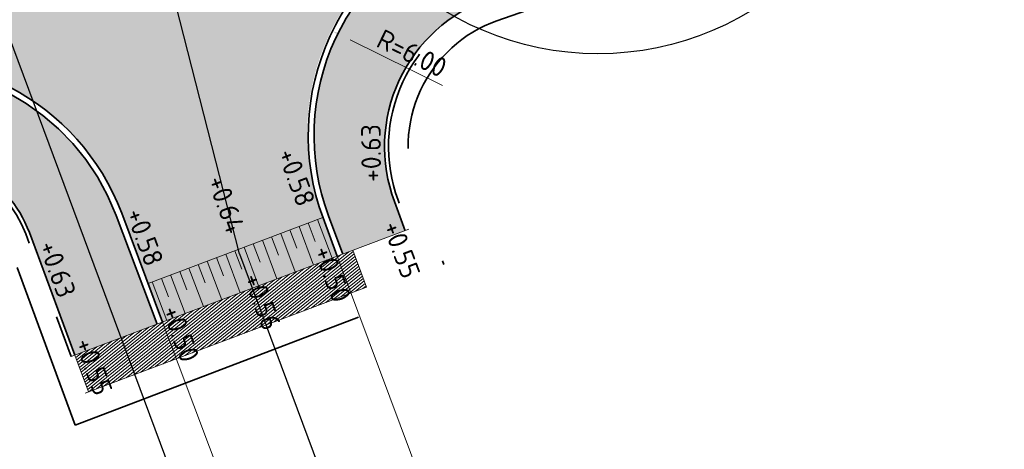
# Model space of a CAD drawing. Header units: metres. Extents: x 132493 to 134960, y 502695 to 503907.
# Tile 35 of 144: x 132825 to 132850, y 502928 to 502939. Entities that reach past the tile are written whole.
import ezdxf

# ---------------------------------------------------------------- set-up
doc = ezdxf.new("R2010")
doc.units = ezdxf.units.M
for name, pattern in [('VH-OPSLUITBAND_100X200', [16, 8, -2, 4, -2]), ('VH-OPSLUITBAND_150X250', [24, 16, -2, 4, -2]), ('XX-PROJECTGRENS', [18, 12, -3, 0, -3])]:
    doc.linetypes.add(name, pattern=pattern)
doc.layers.get('Defpoints').update_dxf_attribs({"color": 3})
for name, color, linetype, lineweight, plot in [('ARC-hoev-bss-kf-ev-grijs-vrijgekomen', 140, 'Continuous', 18, False), ('ARC-hoev-bss-kf-kv-rood-kleurecht', 43, 'Continuous', 35, False), ('ARC-hoev-markering-plateau-bss-kf-zwartwit', 5, 'Continuous', 35, False)]:
    doc.layers.add(name, color=color, linetype=linetype, lineweight=lineweight, plot=plot)
for name, color, linetype, lineweight in [('B-WE-AM-M-200', 7, 'Continuous', 18), ('N-WE-KG-GRENS_WERKGRENS-G', 5, 'XX-PROJECTGRENS', 35), ('N-WE-VH-KANTOPSLUITING_OPSLUITBAND_100X200-G', 150, 'VH-OPSLUITBAND_100X200', 35), ('N-WE-VH-KANTOPSLUITING_OPSLUITBAND_150X250-G', 10, 'VH-OPSLUITBAND_150X250', 35), ('N-WE-VH-KANTOPSLUITING_VOORKANTBAND-G', 7, 'Continuous', 35), ('N-WE-VH-KANTVERHARDING-G', 2, 'Continuous', 18), ('N-WE-VH-VERHARDING_SPECIAAL-A', 252, 'Continuous', 18), ('X-XX-AL-DETAIL1-T25', 7, 'Continuous', 25)]:
    doc.layers.add(name, color=color, linetype=linetype, lineweight=lineweight)
doc.styles.add('NLCS-ISO-M200-T25', font='NLCS-ISO.ttf', dxfattribs={"height": 0.5})
doc.dimstyles.new('NLCS-M200-T25-PIJL_L2_H1', dxfattribs={"dimscale": 0.2, "dimtxt": 2.5, "dimasz": 2.5, "dimexe": 2, "dimexo": 2, "dimgap": 0.7, "dimtad": 1, "dimzin": 0, "dimdsep": 46, "dimtxsty": 'NLCS-ISO-M200-T25', "dimcen": 0, "dimdle": 2, "dimclrd": 256, "dimclre": 256, "dimclrt": 256, "dimadec": 1, "dimazin": 0, "dimtfac": 1, "dimtdec": 3, "dimtofl": 0, "dimtmove": 0, "dimatfit": 3, "dimfxl": 2, "dimfxlon": 1, "dimtfillclr": 256, "dimtolj": 1, "dimtzin": 0, "dimlwd": -1, "dimlwe": -1, "dimarcsym": 0})

# ---------------------------------------------------------------- blocks, each defined once
blk = doc.blocks.new('*D448')
at = {"layer": 'B-WE-AM-M-200', "transparency": 16777216}
blk.add_line((132835.8082307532, 502937.3847268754), (132833.4500279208, 502938.5491062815), dxfattribs=at)
blk.add_solid([(132833.4869220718, 502938.6238275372), (132833.4131337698, 502938.4743850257), (132833.0017003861, 502938.7704711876)], dxfattribs=at)
at = {"layer": 'Defpoints', "color": 0, "transparency": 16777216}
for p in [(132833.0017003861, 502938.7704711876), (132838.3816308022, 502936.1140923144)]:
    blk.add_point(p, dxfattribs=at)
at = {"layer": 'B-WE-AM-M-200', "transparency": 16777216, "insert": (132835.0259577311, 502938.2059296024), "char_height": 0.5, "attachment_point": 5, "rotation": 333.7218159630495, "style": 'NLCS-ISO-M200-T25'}
blk.add_mtext('\\A1;R=6.00', dxfattribs=at)

msp = doc.modelspace()

# ---------------------------------------------------------------- hatches: boundary and pattern name
at = {"layer": 'ARC-hoev-bss-kf-ev-grijs-vrijgekomen', "transparency": 33554559}
h = msp.add_hatch(color=256, dxfattribs=at)
h.dxf.hatch_style = 1
edge = h.paths.add_edge_path()
edge.add_arc((132838.3816308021, 502936.1140923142), 5.849999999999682, 109.5189366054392, 200.4666940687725, ccw=False)
edge.add_line((132836.4270382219, 502941.6278993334), (132837.6314092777, 502942.0548375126))
edge.add_line((132837.6314092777, 502942.0548375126), (132838.3275012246, 502940.0810101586))
edge.add_line((132838.3275012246, 502940.0810101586), (132836.9911859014, 502939.5998412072))
edge.add_arc((132838.3276594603, 502935.8297167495), 4.00000000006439, 109.5189366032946, 200.4666940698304)
edge.add_line((132834.5801570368, 502934.4310654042), (132834.8566127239, 502933.6903387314))
edge.add_line((132834.8566127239, 502933.6903387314), (132833.2637658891, 502933.0963360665))
edge.add_line((132833.2637658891, 502933.0963360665), (132832.9009085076, 502934.0685647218))
h = msp.add_hatch(color=256, dxfattribs=at)
h.dxf.hatch_style = 1
edge = h.paths.add_edge_path()
edge.add_arc((132822.0147126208, 502932.018908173), 5.849999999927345, 20.639625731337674, 100.76672917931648, ccw=False)
edge.add_line((132827.4892360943, 502934.0809684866), (132828.5315080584, 502931.3138610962))
edge.add_line((132828.5315080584, 502931.3138610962), (132826.4382592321, 502930.5254079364))
edge.add_line((132826.4382592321, 502930.5254079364), (132825.2769894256, 502933.6439230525))
edge.add_arc((132822.4655868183, 502932.5970155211), 2.99999999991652, 20.42427834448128, 101.9050278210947)
edge.add_line((132821.8467166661, 502935.5324881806), (132821.5104071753, 502935.4499352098))
edge.add_line((132821.5104071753, 502935.4499352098), (132820.9218689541, 502937.7659241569))
at = {"layer": 'ARC-hoev-bss-kf-kv-rood-kleurecht', "transparency": 33554636}
h = msp.add_hatch(color=256, dxfattribs=at)
h.dxf.hatch_style = 1
edge = h.paths.add_edge_path()
edge.add_line((132819.1695784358, 502943.6798215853), (132833.0485596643, 502947.1850207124))
edge.add_line((132833.0485596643, 502947.1850207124), (132834.4036782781, 502947.5478202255))
edge.add_line((132834.4036782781, 502947.5478202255), (132835.4940970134, 502947.8750136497))
edge.add_line((132835.4940970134, 502947.8750136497), (132837.5812915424, 502942.1962171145))
edge.add_line((132837.5812915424, 502942.1962171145), (132836.3769204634, 502941.7692790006))
edge.add_arc((132838.2696975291, 502936.1664390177), 5.913917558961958, 108.666232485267, 201.206553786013)
edge.add_line((132832.7562560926, 502934.0271904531), (132828.3017670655, 502932.3493412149))
edge.add_line((132828.3017670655, 502932.3493412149), (132827.6296084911, 502934.1338418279))
edge.add_arc((132821.9726815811, 502931.9439465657), 6.066008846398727, 21.16229131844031, 100.2789325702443)
edge.add_line((132820.8902603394, 502937.9126003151), (132820.6541066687, 502937.8663550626))
edge.add_line((132820.6541066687, 502937.8663550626), (132819.1695784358, 502943.6798215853))
at = {"layer": 'ARC-hoev-markering-plateau-bss-kf-zwartwit', "transparency": 33554559}
h = msp.add_hatch(color=256, dxfattribs=at)
h.dxf.hatch_style = 1
h.paths.add_polyline_path([(132828.3017670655, 502932.3493412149), (132832.7562560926, 502934.0271904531), (132833.123392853, 502933.0434624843), (132828.6718804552, 502931.3667344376)])
at = {"layer": 'N-WE-VH-VERHARDING_SPECIAAL-A', "ltscale": 4, "transparency": 33554559}
h = msp.add_hatch(dxfattribs=at)
h.set_pattern_fill('ANSI31', color=256, scale=0.02, angle=174)
h.set_pattern_definition([(218.9999999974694, (132826.8186058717, 503022.186125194), (0.03996184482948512, -0.04934876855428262), [])])
h.paths.add_polyline_path([(132826.4382683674, 502930.5253834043), (132833.5171096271, 502933.1917617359), (132833.8695985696, 502932.2559457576), (132826.7872308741, 502929.5882671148)])

# ---------------------------------------------------------------- linework, layer by layer
at = {"layer": 'Defpoints', "elevation": -7055.849716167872, "flags": 128}
msp.add_lwpolyline([(132859.0313564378, 502846.6053878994), (132679.2931960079, 502779.661793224), (132645.1458010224, 502871.3447987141), (132701.7776113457, 502892.4373532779), (132696.8511150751, 502905.6645990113), (132819.9574651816, 502951.5156391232)], close=True, dxfattribs=at)
at = {"layer": 'Defpoints', "flags": 128}
for points in [[(132830.6324859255, 502933.105717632), (132827.3981472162, 502945.7715055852)], [(132830.6324859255, 502933.105717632), (132838.2524859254, 502912.645717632)]]:
    msp.add_lwpolyline(points, dxfattribs=at)
at = {"layer": 'Defpoints'}
msp.add_circle((132839.7648493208, 502945.6936289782), 7.5, dxfattribs=at)
at = {"layer": 'N-WE-KG-GRENS_WERKGRENS-G', "flags": 128}
msp.add_lwpolyline([(132713.8574613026, 502831.0580347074, 0.005570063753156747), (132736.3364398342, 502852.2821149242, 0.02528372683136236), (132742.3564131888, 502859.0920275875, 0.02378065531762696), (132764.8374316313, 502894.8777678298), (132764.3316825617, 502900.7720262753), (132769.1033134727, 502908.8440283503), (132770.1472463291, 502910.6100132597, -0.1999422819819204), (132792.8395207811, 502927.5846064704), (132821.6574329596, 502934.8682218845), (132821.8774908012, 502934.9238406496, -0.3826627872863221), (132824.7147034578, 502933.4345395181), (132826.4403593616, 502928.7457023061), (132836.0126593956, 502932.3790914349), (132835.1422824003, 502934.6408631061, -0.4190667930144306), (132837.1916569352, 502939.0343225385), (132839.9460323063, 502940.0107226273), (132859.0093786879, 502946.7684991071), (132896.4310291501, 502960.6877564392), (132897.8682955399, 502961.2223582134, -0.414545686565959), (132902.241647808, 502959.2173635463), (132903.1718656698, 502956.771019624), (132912.9374155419, 502960.2426878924), (132911.7843959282, 502963.3955454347, -0.4150905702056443), (132913.474181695, 502967.0613674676), (132914.7767187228, 502967.5397454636), (132938.3614250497, 502976.2016140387), (132937.6224978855, 502978.218195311), (133021.3873068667, 503008.0323382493), (133021.6649358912, 503007.2559797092), (133025.6326239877, 503008.6090530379), (133041.138442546, 503014.1171993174, -0.1103685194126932), (133061.9198871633, 503016.654221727), (133077.9674409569, 503015.0705569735), (133083.2493027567, 503014.5493125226, -0.006082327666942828), (133083.442742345, 503014.5278438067, -0.2579390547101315), (133089.7072472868, 503009.9835794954), (133098.6401080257, 503013.1295457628, -0.265135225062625), (133100.7363959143, 503020.7744244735), (133115.8269476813, 503035.8476061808, -0.1102594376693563), (133133.4898386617, 503047.0494830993), (133134.6884052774, 503047.4809715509), (133135.5872467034, 503044.9842156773), (133140.9956119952, 503046.8551439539), (133153.4352097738, 503051.2787820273), (133217.6736325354, 503075.2692786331), (133227.6286606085, 503079.1045076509), (133231.4393499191, 503077.3620802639), (133233.221242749, 503081.2590805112), (133256.6406850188, 503090.2815487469), (133275.2480078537, 503097.9132657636), (133286.8641141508, 503102.663705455), (133286.9959372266, 503102.611572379), (133301.2143453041, 503108.4141632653), (133308.6707664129, 503105.028186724), (133316.0634265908, 503108.0857307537), (133318.7108270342, 503114.6835351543), (133331.4339915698, 503120.1368624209), (133350.4881779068, 503128.3037546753), (133350.949471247, 503129.2663756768, -0.0005797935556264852), (133353.8959263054, 503130.4761869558, -0.007004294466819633), (133389.706913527, 503144.5492659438), (133398.1815961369, 503145.8738086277), (133401.0319163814, 503146.3192967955), (133400.8006422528, 503151.1583812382, -0.0522661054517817), (133447.2343836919, 503162.6708405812), (133447.9712047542, 503161.9662686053), (133449.108795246, 503158.5337313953), (133471.022142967, 503165.2937241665, 0.09025762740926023), (133473.9172051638, 503167.2191786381, 0.00453534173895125), (133476.4858831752, 503167.8750114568), (133478.7565008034, 503166.4598963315, 0.01475269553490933), (133490.5712790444, 503170.4471541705)], format="xyb", dxfattribs=at)
at = {"layer": 'N-WE-VH-KANTOPSLUITING_OPSLUITBAND_100X200-G', "flags": 128}
for points in [[(132903.0583654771, 502958.4525959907), (132902.7104768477, 502959.3911430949, 0.414545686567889), (132897.6939845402, 502961.6909899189), (132896.2567181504, 502961.1563881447), (132858.8386834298, 502947.2384757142), (132839.7789731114, 502940.4819881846), (132837.0245977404, 502939.5055880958, 0.4190667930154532), (132834.6738445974, 502934.466031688), (132834.9503002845, 502933.725305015)], [(132765.6050343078, 502903.908686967), (132768.6728875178, 502909.0984675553), (132769.7168203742, 502910.8644524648, -0.199942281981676), (132792.7169990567, 502928.0693685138), (132821.5349112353, 502935.352983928), (132821.7549690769, 502935.4086026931, -0.3826627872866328), (132825.1832760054, 502933.6090261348), (132826.3447598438, 502930.4899362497)]]:
    msp.add_lwpolyline(points, format="xyb", dxfattribs=at)
at = {"layer": 'N-WE-VH-KANTOPSLUITING_OPSLUITBAND_150X250-G', "flags": 128}
for points in [[(132837.6314063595, 502942.0548364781), (132836.4270382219, 502941.6278993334, 0.419066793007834), (132832.9009085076, 502934.0685647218), (132833.2639241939, 502933.0959119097)], [(132820.6422400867, 502937.7056312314, -0.3785121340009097), (132827.4892360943, 502934.0809684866), (132828.5315080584, 502931.3138610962)]]:
    msp.add_lwpolyline(points, format="xyb", dxfattribs=at)
at = {"layer": 'N-WE-VH-KANTOPSLUITING_VOORKANTBAND-G', "flags": 128}
for points in [[(132837.581288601, 502942.1962161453), (132836.3769204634, 502941.7692790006, 0.4190667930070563), (132832.7603771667, 502934.0161152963), (132833.123392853, 502933.0434624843)], [(132836.9911859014, 502939.5998412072, 0.4190667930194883), (132834.5801570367, 502934.4310654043), (132834.8566127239, 502933.6903387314)], [(132819.4334003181, 502937.5551667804), (132820.5444690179, 502937.8359850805, -0.381585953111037), (132827.6296084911, 502934.1338418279), (132828.6718804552, 502931.3667344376)], [(132821.5104071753, 502935.4499352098), (132821.7304650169, 502935.5055539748, -0.382662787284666), (132825.2769894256, 502933.6439230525), (132826.4382683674, 502930.5253834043)]]:
    msp.add_lwpolyline(points, format="xyb", dxfattribs=at)
at = {"layer": 'N-WE-VH-KANTVERHARDING-G', "flags": 128}
for points in [[(132832.7562560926, 502934.0271904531), (132828.3017670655, 502932.3493412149)], [(132832.1517163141, 502933.7994815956), (132832.5218297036, 502932.8168748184)], [(132832.3856703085, 502933.8876038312), (132832.5619147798, 502933.419695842)], [(132832.6196243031, 502933.9757260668), (132832.9897376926, 502932.9931192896)], [(132834.9482423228, 502933.7308190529), (132826.3446769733, 502930.4901587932)], [(132831.4498543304, 502933.5351148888), (132831.6260988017, 502933.0672068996)], [(132831.683808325, 502933.6232371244), (132832.0539217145, 502932.6406303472)], [(132831.9177623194, 502933.71135936), (132832.0940067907, 502933.2434513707)], [(132830.7479923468, 502933.2707481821), (132831.1181057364, 502932.2881414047)], [(132830.9819463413, 502933.3588704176), (132831.1581908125, 502932.8909624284)], [(132831.2159003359, 502933.4469926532), (132831.5860137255, 502932.464385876)], [(132831.2159003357, 502933.4469926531), (132831.5860137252, 502932.4643858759)], [(132830.0461303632, 502933.0063814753), (132830.2223748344, 502932.538473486)], [(132830.2800843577, 502933.0945037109), (132830.6501977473, 502932.1118969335)], [(132830.5140383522, 502933.1826259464), (132830.6902828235, 502932.7147179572)], [(132833.123392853, 502933.0434624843), (132836.5918324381, 502923.7502345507)], [(132833.8695985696, 502932.2559457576), (132833.5171096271, 502933.1917617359)], [(132829.5782223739, 502932.830137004), (132829.7544668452, 502932.3622290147)], [(132829.8121763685, 502932.9182592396), (132830.1822897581, 502931.9356524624)], [(132828.8763603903, 502932.5657702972), (132829.2464737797, 502931.5831635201)], [(132829.1103143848, 502932.6538925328), (132829.286558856, 502932.1859845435)], [(132829.3442683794, 502932.7420147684), (132829.714381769, 502931.7594079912)], [(132833.8695985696, 502932.2559457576), (132826.6971659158, 502929.5543428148)], [(132828.4084524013, 502932.389525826), (132828.7785657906, 502931.4069190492)], [(132828.6424063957, 502932.4776480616), (132828.8186508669, 502932.0097400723)], [(132828.6718804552, 502931.3667344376), (132832.2409816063, 502921.8911978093)], [(132826.4382683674, 502930.5253834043), (132826.7872308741, 502929.5882671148)]]:
    msp.add_lwpolyline(points, dxfattribs=at)

# ---------------------------------------------------------------- texts
at = {"layer": 'X-XX-AL-DETAIL1-T25', "char_height": 0.4999999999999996, "attachment_point": 1, "style": 'NLCS-ISO-M200-T25'}
for s, insert, rotation in [('+0.63', (132833.7429484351, 502934.9287810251), 90.54353760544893), ('+0.58', (132832.057671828, 502935.8418677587), 290.31605486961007), ('+0.64', (132830.2677603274, 502935.1502605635), 290.31605486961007), ('+0.58', (132828.1925941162, 502934.3212654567), 290.31605486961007), ('+0.55', (132834.7365886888, 502933.9962025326), 290.31605486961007), ('+0.63', (132825.9719036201, 502933.4943267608), 290.31605486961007), ('+0.50', (132832.9795065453, 502933.3675235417), 290.31605486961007), ('+0.56', (132831.1895950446, 502932.6759163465), 290.31605486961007), ('+0.50', (132829.1144288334, 502931.8469212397), 290.31605486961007), ('+0.55', (132826.8937383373, 502931.0199825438), 290.31605486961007)]:
    msp.add_mtext_dynamic_manual_height_columns(s, width=2.253737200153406, gutter_width=2.499999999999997, heights=[0], dxfattribs=dict(at, insert=insert, rotation=rotation))

# ---------------------------------------------------------------- dimensions: what is measured, and where the dimension line sits
at = {"layer": 'B-WE-AM-M-200'}
dim = msp.add_radius_dim(center=(132838.3816308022, 502936.1140923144), mpoint=(132833.0017003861, 502938.7704711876), dimstyle='NLCS-M200-T25-PIJL_L2_H1', override={"dimpost": 'R=<>'}, dxfattribs=at)
dim.commit()
dim.dimension.update_dxf_attribs({"geometry": '*D448', "text_midpoint": (132834.8532931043, 502937.8562341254), "dimtype": 164})

doc.saveas('drawing.dxf')
